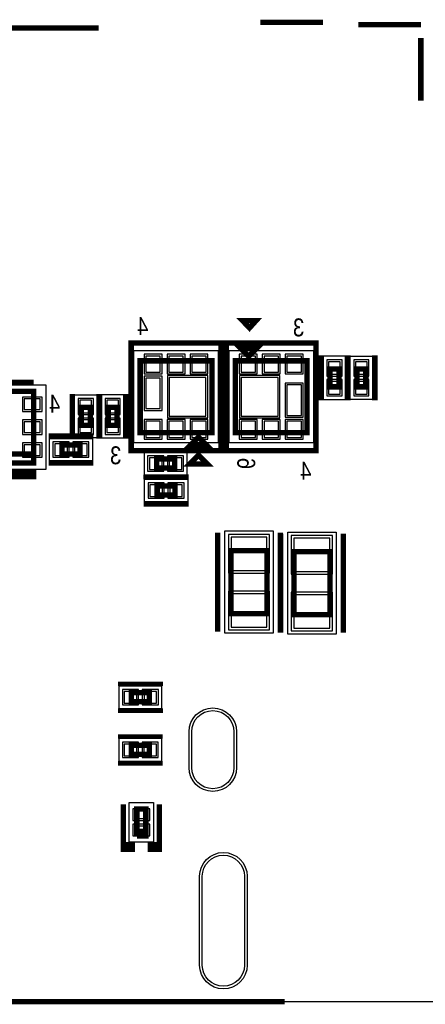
# Model space of a CAD drawing. Extents: x -10 to 137, y -26 to 190.
# Tile 20 of 57: x 38 to 50, y 0 to 28. Entities that reach past the tile are written whole.
import ezdxf

# ---------------------------------------------------------------- set-up
doc = ezdxf.new("R2010")
doc.units = 0
for name, color, linetype in [('BG_OUTLINE', 95, 'CONTINUOUS'), ('PG_ASSEMBLY_BOTTOM', 52, 'CONTINUOUS'), ('PG_DFA_BOUND_BOTTOM', 254, 'CONTINUOUS'), ('PG_PLACE_BOUND_BOTTOM', 73, 'CONTINUOUS'), ('PG_SILKSCREEN_BOTTOM', 2, 'CONTINUOUS'), ('PIN_BOTTOM', 1, 'CONTINUOUS'), ('PIN_PASTEMASK_BOTTOM', 132, 'CONTINUOUS'), ('PIN_SOLDERMASK_BOTTOM', 212, 'CONTINUOUS'), ('VKO_BOTTOM', 173, 'CONTINUOUS')]:
    doc.layers.add(name, color=color, linetype=linetype)

msp = doc.modelspace()

# ---------------------------------------------------------------- linework, layer by layer
at = {"layer": 'BG_OUTLINE'}
msp.add_lwpolyline([(127, 0), (127, 176.999514), (0, 176.999514), (0, 0)], close=True, dxfattribs=at)
at = {"layer": 'BG_OUTLINE', "const_width": 0.1524}
msp.add_lwpolyline([(33.044638, 0), (45.744638, 0)], dxfattribs=at)
at = {"layer": 'PG_ASSEMBLY_BOTTOM', "const_width": 0.1524}
for points in [[(44.73194, 18.263108), (44.47794, 18.517108), (44.98594, 18.517108), (44.73194, 18.263108)], [(43.69054, 16.104108), (41.65854, 16.104108), (41.65854, 18.136108), (43.69054, 18.136108), (43.69054, 16.104108)], [(44.35094, 18.136108), (46.38294, 18.136108), (46.38294, 16.104108), (44.35094, 16.104108), (44.35094, 18.136108)], [(47.029878, 17.400016), (47.029878, 17.908016), (47.283878, 17.908016), (47.283878, 17.400016), (47.029878, 17.400016)], [(47.791878, 17.400016), (47.791878, 17.908016), (48.045878, 17.908016), (48.045878, 17.400016), (47.791878, 17.400016)], [(38.644322, 15.49654), (36.612322, 15.49654), (36.612322, 17.27454)], [(36.612322, 17.27454), (38.644322, 17.27454), (38.644322, 15.24254), (36.612322, 15.24254), (36.612322, 15.49654), (38.644322, 15.49654)], [(40.244522, 16.81734), (40.244522, 16.30934), (39.990522, 16.30934), (39.990522, 16.81734), (40.244522, 16.81734)], [(41.006522, 16.81734), (41.006522, 16.30934), (40.752522, 16.30934), (40.752522, 16.81734), (41.006522, 16.81734)], [(43.30954, 15.977108), (43.56354, 15.723108), (43.05554, 15.723108), (43.30954, 15.977108)], [(39.9542, 15.496032), (39.4462, 15.496032), (39.4462, 15.750032), (39.9542, 15.750032), (39.9542, 15.496032)], [(42.633392, 15.099792), (42.125392, 15.099792), (42.125392, 15.353792), (42.633392, 15.353792), (42.633392, 15.099792)], [(42.64787, 14.337792), (42.13987, 14.337792), (42.13987, 14.591792), (42.64787, 14.591792), (42.64787, 14.337792)], [(45.246544, 12.76096), (45.246544, 10.98296), (44.230544, 10.98296), (44.230544, 12.76096), (45.246544, 12.76096)], [(47.027592, 12.73175), (47.027592, 10.95375), (46.011592, 10.95375), (46.011592, 12.73175), (47.027592, 12.73175)], [(41.412414, 8.74141), (41.920414, 8.74141), (41.920414, 8.48741), (41.412414, 8.48741), (41.412414, 8.74141)], [(41.409874, 7.2517), (41.917874, 7.2517), (41.917874, 6.9977), (41.409874, 6.9977), (41.409874, 7.2517)], [(41.564814, 4.69138), (41.564814, 5.45338), (41.818814, 5.45338), (41.818814, 4.81838), (41.564814, 4.81838)], [(41.564814, 4.81838), (41.818814, 4.81838), (41.818814, 4.69138), (41.564814, 4.69138)]]:
    msp.add_lwpolyline(points, dxfattribs=at)
at = {"layer": 'PG_DFA_BOUND_BOTTOM'}
for points in [[(41.48074, 15.81658), (41.48074, 18.423636), (43.86834, 18.423636), (43.86834, 15.81658)], [(44.17314, 15.81658), (44.17314, 18.423636), (46.56074, 18.423636), (46.56074, 15.81658)], [(46.839378, 17.043817), (47.474378, 17.043817), (47.474378, 18.264215), (46.839378, 18.264215)], [(47.601378, 17.043908), (47.601378, 18.264124), (48.236378, 18.264124), (48.236378, 17.043908)], [(36.272216, 15.06474), (36.272216, 17.45234), (38.984428, 17.45234), (38.984428, 15.06474)], [(39.800022, 15.953232), (39.800022, 17.173448), (40.435022, 17.173448), (40.435022, 15.953232)], [(41.197022, 17.173539), (40.562022, 17.173539), (40.562022, 15.953141), (41.197022, 15.953141)], [(39.090092, 15.305532), (39.090092, 15.940532), (40.310308, 15.940532), (40.310308, 15.305532)], [(42.989591, 14.909292), (42.989591, 15.544292), (41.769193, 15.544292), (41.769193, 14.909292)], [(41.783762, 14.147292), (41.783762, 14.782292), (43.003978, 14.782292), (43.003978, 14.147292)], [(44.052744, 10.42416), (44.052744, 13.31976), (45.424344, 13.31976), (45.424344, 10.42416)], [(45.833792, 10.39495), (45.833792, 13.29055), (47.205392, 13.29055), (47.205392, 10.39495)], [(41.056215, 8.93191), (41.056215, 8.29691), (42.276613, 8.29691), (42.276613, 8.93191)], [(41.053675, 7.4422), (41.053675, 6.8072), (42.274073, 6.8072), (42.274073, 7.4422)], [(41.348914, 4.51358), (41.348914, 5.63118), (42.034714, 5.63118), (42.034714, 4.51358)]]:
    msp.add_lwpolyline(points, close=True, dxfattribs=at)
at = {"layer": 'PG_PLACE_BOUND_BOTTOM'}
for points in [[(41.65854, 16.104108), (41.65854, 18.136108), (43.69054, 18.136108), (43.69054, 16.104108)], [(44.35094, 16.104108), (44.35094, 18.136108), (46.38294, 18.136108), (46.38294, 16.104108)], [(47.029878, 17.400016), (47.029878, 17.908016), (47.283878, 17.908016), (47.283878, 17.400016)], [(47.791878, 17.400016), (47.791878, 17.908016), (48.045878, 17.908016), (48.045878, 17.400016)], [(36.612322, 15.24254), (36.612322, 17.27454), (38.644322, 17.27454), (38.644322, 15.24254)], [(39.990522, 16.30934), (39.990522, 16.81734), (40.244522, 16.81734), (40.244522, 16.30934)], [(41.006522, 16.81734), (41.006522, 16.30934), (40.752522, 16.30934), (40.752522, 16.81734)], [(39.4462, 15.496032), (39.4462, 15.750032), (39.9542, 15.750032), (39.9542, 15.496032)], [(42.633392, 15.099792), (42.125392, 15.099792), (42.125392, 15.353792), (42.633392, 15.353792)], [(42.13987, 14.337792), (42.13987, 14.591792), (42.64787, 14.591792), (42.64787, 14.337792)], [(44.230544, 10.98296), (44.230544, 12.76096), (45.246544, 12.76096), (45.246544, 10.98296)], [(46.011592, 10.95375), (46.011592, 12.73175), (47.027592, 12.73175), (47.027592, 10.95375)], [(41.412414, 8.74141), (41.920414, 8.74141), (41.920414, 8.48741), (41.412414, 8.48741)], [(41.409874, 7.2517), (41.917874, 7.2517), (41.917874, 6.9977), (41.409874, 6.9977)], [(41.564814, 4.69138), (41.564814, 5.45338), (41.818814, 5.45338), (41.818814, 4.69138)]]:
    msp.add_lwpolyline(points, close=True, dxfattribs=at)
at = {"layer": 'PG_SILKSCREEN_BOTTOM'}
for points, const_width in [([(32.8422, 25.5778), (33.2486, 25.5778), (35.2298, 27.559), (40.4876, 27.559)], 0.1524), ([(45.056552, 27.713686), (46.834552, 27.713686)], 0.1524), ([(47.831248, 27.65171), (49.609248, 27.65171)], 0.1524), ([(49.60239, 25.498044), (49.60239, 27.276044)], 0.1524), ([(44.752514, 19.066764), (44.557696, 19.271996), (44.938696, 19.271996), (44.752514, 19.066764)], 0.1524), ([(42.80154, 18.644108), (41.40454, 18.644108), (41.40454, 15.596108), (43.94454, 15.596108), (43.94454, 18.644108), (42.80154, 18.644108)], 0.1524), ([(45.23994, 15.596108), (46.63694, 15.596108), (46.63694, 18.644108), (44.09694, 18.644108), (44.09694, 15.596108), (45.23994, 15.596108)], 0.1524), ([(46.775878, 17.019016), (46.775878, 18.289016)], 0.127), ([(47.537878, 17.019016), (47.537878, 18.289016)], 0.1524), ([(47.537878, 17.019016), (47.537878, 18.289016)], 0.127), ([(48.299878, 17.019016), (48.299878, 18.289016)], 0.1524), ([(36.612322, 17.52854), (38.644322, 17.52854)], 0.1524), ([(39.736522, 17.19834), (39.736522, 15.92834)], 0.1524), ([(40.498522, 17.19834), (40.498522, 15.92834)], 0.1524), ([(40.498522, 17.19834), (40.498522, 15.92834)], 0.127), ([(41.260522, 17.19834), (41.260522, 15.92834)], 0.127), ([(40.3352, 16.004032), (39.0652, 16.004032)], 0.1524), ([(43.014392, 15.607792), (41.744392, 15.607792)], 0.127), ([(43.30954, 15.469108), (43.56354, 15.215108), (43.05554, 15.215108), (43.30954, 15.469108)], 0.1524), ([(36.612322, 14.98854), (36.612322, 14.86154), (38.644322, 14.86154), (38.644322, 14.98854), (36.612322, 14.98854)], 0.1524), ([(40.3352, 15.242032), (39.0652, 15.242032)], 0.1524), ([(43.014392, 14.845792), (41.744392, 14.845792)], 0.127), ([(43.02887, 14.845792), (41.75887, 14.845792)], 0.1524), ([(43.02887, 14.083792), (41.75887, 14.083792)], 0.1524), ([(43.849544, 13.26896), (43.849544, 10.47496)], 0.1524), ([(45.627544, 13.26896), (45.627544, 10.47496)], 0.1524), ([(45.630592, 13.23975), (45.630592, 10.44575)], 0.1524), ([(47.408592, 13.23975), (47.408592, 10.44575)], 0.1524), ([(41.031414, 8.99541), (42.301414, 8.99541)], 0.127), ([(41.031414, 8.23341), (42.301414, 8.23341)], 0.127), ([(41.028874, 7.5057), (42.298874, 7.5057)], 0.127), ([(41.028874, 6.7437), (42.298874, 6.7437)], 0.127), ([(41.183814, 4.43738), (41.437814, 4.43738), (41.437814, 4.31038), (41.183814, 4.31038), (41.183814, 5.58038)], 0.1524), ([(42.199814, 4.43738), (41.945814, 4.43738), (41.945814, 4.31038), (42.199814, 4.31038), (42.199814, 5.58038)], 0.1524)]:
    msp.add_lwpolyline(points, dxfattribs=dict(at, const_width=const_width))
at = {"layer": 'PIN_BOTTOM'}
for points in [[(42.227754, 17.814036), (42.227754, 18.271236), (41.821354, 18.271236), (41.821354, 17.814036)], [(42.87774, 17.814036), (42.87774, 18.271236), (42.47134, 18.271236), (42.47134, 17.814036)], [(43.527726, 17.814036), (43.527726, 18.271236), (43.121326, 18.271236), (43.121326, 17.814036)], [(44.513754, 18.271236), (44.513754, 17.814036), (44.920154, 17.814036), (44.920154, 18.271236)], [(45.16374, 18.271236), (45.16374, 17.814036), (45.57014, 17.814036), (45.57014, 18.271236)], [(45.813726, 18.271236), (45.813726, 17.814036), (46.220126, 17.814036), (46.220126, 18.271236)], [(46.991778, 17.756215), (47.321978, 17.756215), (47.321978, 18.111815), (46.991778, 18.111815)], [(47.753778, 17.756124), (48.083978, 17.756124), (48.083978, 18.111724), (47.753778, 18.111724)], [(42.227754, 16.78432), (42.227754, 17.64792), (41.821354, 17.64792), (41.821354, 16.78432)], [(43.52036, 16.574008), (43.52036, 17.666208), (42.47896, 17.666208), (42.47896, 16.574008)], [(44.52112, 17.666208), (44.52112, 16.574008), (45.56252, 16.574008), (45.56252, 17.666208)], [(45.813726, 17.455896), (45.813726, 16.592296), (46.220126, 16.592296), (46.220126, 17.455896)], [(46.991778, 17.196217), (47.321978, 17.196217), (47.321978, 17.551817), (46.991778, 17.551817)], [(47.753778, 17.196308), (48.083978, 17.196308), (48.083978, 17.551908), (47.753778, 17.551908)], [(38.374828, 17.060926), (38.374828, 16.756126), (38.832028, 16.756126), (38.832028, 17.060926)], [(40.282622, 17.021048), (39.952422, 17.021048), (39.952422, 16.665448), (40.282622, 16.665448)], [(41.044622, 17.021139), (40.714422, 17.021139), (40.714422, 16.665539), (41.044622, 16.665539)], [(40.282622, 16.461232), (39.952422, 16.461232), (39.952422, 16.105632), (40.282622, 16.105632)], [(41.044622, 16.461141), (40.714422, 16.461141), (40.714422, 16.105541), (41.044622, 16.105541)], [(38.374828, 16.41094), (38.374828, 16.10614), (38.832028, 16.10614), (38.832028, 16.41094)], [(42.227754, 15.96898), (42.227754, 16.42618), (41.821354, 16.42618), (41.821354, 15.96898)], [(42.87774, 15.96898), (42.87774, 16.42618), (42.47134, 16.42618), (42.47134, 15.96898)], [(43.527726, 15.96898), (43.527726, 16.42618), (43.121326, 16.42618), (43.121326, 15.96898)], [(44.513754, 16.42618), (44.513754, 15.96898), (44.920154, 15.96898), (44.920154, 16.42618)], [(45.16374, 16.42618), (45.16374, 15.96898), (45.57014, 15.96898), (45.57014, 16.42618)], [(45.813726, 16.42618), (45.813726, 15.96898), (46.220126, 15.96898), (46.220126, 16.42618)], [(38.374828, 15.760954), (38.374828, 15.456154), (38.832028, 15.456154), (38.832028, 15.760954)], [(39.598092, 15.457932), (39.598092, 15.788132), (39.242492, 15.788132), (39.242492, 15.457932)], [(40.157908, 15.457932), (40.157908, 15.788132), (39.802308, 15.788132), (39.802308, 15.457932)], [(42.277193, 15.061692), (42.277193, 15.391892), (41.921593, 15.391892), (41.921593, 15.061692)], [(42.837191, 15.061692), (42.837191, 15.391892), (42.481591, 15.391892), (42.481591, 15.061692)], [(42.291762, 14.299692), (42.291762, 14.629892), (41.936162, 14.629892), (41.936162, 14.299692)], [(42.851578, 14.299692), (42.851578, 14.629892), (42.495978, 14.629892), (42.495978, 14.299692)], [(45.246544, 13.14196), (44.230544, 13.14196), (44.230544, 12.20216), (45.246544, 12.20216)], [(47.027592, 13.11275), (46.011592, 13.11275), (46.011592, 12.17295), (47.027592, 12.17295)], [(45.246544, 11.54176), (44.230544, 11.54176), (44.230544, 10.60196), (45.246544, 10.60196)], [(47.027592, 11.51255), (46.011592, 11.51255), (46.011592, 10.57275), (47.027592, 10.57275)], [(41.208615, 8.77951), (41.208615, 8.44931), (41.564215, 8.44931), (41.564215, 8.77951)], [(41.768613, 8.77951), (41.768613, 8.44931), (42.124213, 8.44931), (42.124213, 8.77951)], [(41.206075, 7.2898), (41.206075, 6.9596), (41.561675, 6.9596), (41.561675, 7.2898)], [(41.766073, 7.2898), (41.766073, 6.9596), (42.121673, 6.9596), (42.121673, 7.2898)], [(41.501314, 5.178044), (41.882314, 5.178044), (41.882314, 5.406644), (41.501314, 5.406644)], [(41.501314, 4.738116), (41.882314, 4.738116), (41.882314, 4.966716), (41.501314, 4.966716)]]:
    msp.add_lwpolyline(points, close=True, dxfattribs=at)
for points in [[(44.31157, 7.63778), (44.31157, 6.62178, -1), (43.11777, 6.62178), (43.11777, 7.63778, -1)], [(44.611544, 3.547872), (44.611544, 1.033272, -1), (43.417744, 1.033272), (43.417744, 3.547872, -1)]]:
    msp.add_lwpolyline(points, format="xyb", close=True, dxfattribs=at)
at = {"layer": 'PIN_PASTEMASK_BOTTOM'}
for points in [[(42.227754, 17.814036), (42.227754, 18.271236), (41.821354, 18.271236), (41.821354, 17.814036)], [(42.87774, 17.814036), (42.87774, 18.271236), (42.47134, 18.271236), (42.47134, 17.814036)], [(43.527726, 17.814036), (43.527726, 18.271236), (43.121326, 18.271236), (43.121326, 17.814036)], [(44.513754, 18.271236), (44.513754, 17.814036), (44.920154, 17.814036), (44.920154, 18.271236)], [(45.16374, 18.271236), (45.16374, 17.814036), (45.57014, 17.814036), (45.57014, 18.271236)], [(45.813726, 18.271236), (45.813726, 17.814036), (46.220126, 17.814036), (46.220126, 18.271236)], [(46.991778, 17.756215), (47.321978, 17.756215), (47.321978, 18.111815), (46.991778, 18.111815)], [(47.753778, 17.756124), (48.083978, 17.756124), (48.083978, 18.111724), (47.753778, 18.111724)], [(42.227754, 16.78432), (42.227754, 17.64792), (41.821354, 17.64792), (41.821354, 16.78432)], [(43.52036, 16.574008), (43.52036, 17.666208), (42.47896, 17.666208), (42.47896, 16.574008)], [(44.52112, 17.666208), (44.52112, 16.574008), (45.56252, 16.574008), (45.56252, 17.666208)], [(45.813726, 17.455896), (45.813726, 16.592296), (46.220126, 16.592296), (46.220126, 17.455896)], [(46.991778, 17.196217), (47.321978, 17.196217), (47.321978, 17.551817), (46.991778, 17.551817)], [(47.753778, 17.196308), (48.083978, 17.196308), (48.083978, 17.551908), (47.753778, 17.551908)], [(38.374828, 17.060926), (38.374828, 16.756126), (38.832028, 16.756126), (38.832028, 17.060926)], [(40.282622, 17.021048), (39.952422, 17.021048), (39.952422, 16.665448), (40.282622, 16.665448)], [(41.044622, 17.021139), (40.714422, 17.021139), (40.714422, 16.665539), (41.044622, 16.665539)], [(40.282622, 16.461232), (39.952422, 16.461232), (39.952422, 16.105632), (40.282622, 16.105632)], [(41.044622, 16.461141), (40.714422, 16.461141), (40.714422, 16.105541), (41.044622, 16.105541)], [(38.374828, 16.41094), (38.374828, 16.10614), (38.832028, 16.10614), (38.832028, 16.41094)], [(42.227754, 15.96898), (42.227754, 16.42618), (41.821354, 16.42618), (41.821354, 15.96898)], [(42.87774, 15.96898), (42.87774, 16.42618), (42.47134, 16.42618), (42.47134, 15.96898)], [(43.527726, 15.96898), (43.527726, 16.42618), (43.121326, 16.42618), (43.121326, 15.96898)], [(44.513754, 16.42618), (44.513754, 15.96898), (44.920154, 15.96898), (44.920154, 16.42618)], [(45.16374, 16.42618), (45.16374, 15.96898), (45.57014, 15.96898), (45.57014, 16.42618)], [(45.813726, 16.42618), (45.813726, 15.96898), (46.220126, 15.96898), (46.220126, 16.42618)], [(38.374828, 15.760954), (38.374828, 15.456154), (38.832028, 15.456154), (38.832028, 15.760954)], [(39.598092, 15.457932), (39.598092, 15.788132), (39.242492, 15.788132), (39.242492, 15.457932)], [(40.157908, 15.457932), (40.157908, 15.788132), (39.802308, 15.788132), (39.802308, 15.457932)], [(42.277193, 15.061692), (42.277193, 15.391892), (41.921593, 15.391892), (41.921593, 15.061692)], [(42.837191, 15.061692), (42.837191, 15.391892), (42.481591, 15.391892), (42.481591, 15.061692)], [(42.291762, 14.299692), (42.291762, 14.629892), (41.936162, 14.629892), (41.936162, 14.299692)], [(42.851578, 14.299692), (42.851578, 14.629892), (42.495978, 14.629892), (42.495978, 14.299692)], [(45.246544, 13.14196), (44.230544, 13.14196), (44.230544, 12.20216), (45.246544, 12.20216)], [(47.027592, 13.11275), (46.011592, 13.11275), (46.011592, 12.17295), (47.027592, 12.17295)], [(45.246544, 11.54176), (44.230544, 11.54176), (44.230544, 10.60196), (45.246544, 10.60196)], [(47.027592, 11.51255), (46.011592, 11.51255), (46.011592, 10.57275), (47.027592, 10.57275)], [(41.208615, 8.77951), (41.208615, 8.44931), (41.564215, 8.44931), (41.564215, 8.77951)], [(41.768613, 8.77951), (41.768613, 8.44931), (42.124213, 8.44931), (42.124213, 8.77951)], [(41.206075, 7.2898), (41.206075, 6.9596), (41.561675, 6.9596), (41.561675, 7.2898)], [(41.766073, 7.2898), (41.766073, 6.9596), (42.121673, 6.9596), (42.121673, 7.2898)], [(41.501314, 5.178044), (41.882314, 5.178044), (41.882314, 5.406644), (41.501314, 5.406644)], [(41.501314, 4.738116), (41.882314, 4.738116), (41.882314, 4.966716), (41.501314, 4.966716)]]:
    msp.add_lwpolyline(points, close=True, dxfattribs=at)
at = {"layer": 'PIN_SOLDERMASK_BOTTOM'}
for points in [[(42.278554, 17.763236), (42.278554, 18.322036), (41.770554, 18.322036), (41.770554, 17.763236)], [(42.92854, 17.763236), (42.92854, 18.322036), (42.42054, 18.322036), (42.42054, 17.763236)], [(43.578526, 17.763236), (43.578526, 18.322036), (43.070526, 18.322036), (43.070526, 17.763236)], [(44.462954, 18.322036), (44.462954, 17.763236), (44.970954, 17.763236), (44.970954, 18.322036)], [(45.11294, 18.322036), (45.11294, 17.763236), (45.62094, 17.763236), (45.62094, 18.322036)], [(45.762926, 18.322036), (45.762926, 17.763236), (46.270926, 17.763236), (46.270926, 18.322036)], [(46.940978, 17.705415), (47.372778, 17.705415), (47.372778, 18.162615), (46.940978, 18.162615)], [(47.702978, 17.705324), (48.134778, 17.705324), (48.134778, 18.162524), (47.702978, 18.162524)], [(42.278554, 16.73352), (42.278554, 17.69872), (41.770554, 17.69872), (41.770554, 16.73352)], [(43.57116, 16.523208), (43.57116, 17.717008), (42.42816, 17.717008), (42.42816, 16.523208)], [(44.47032, 17.717008), (44.47032, 16.523208), (45.61332, 16.523208), (45.61332, 17.717008)], [(46.940978, 17.145417), (47.372778, 17.145417), (47.372778, 17.602617), (46.940978, 17.602617)], [(47.702978, 17.145508), (48.134778, 17.145508), (48.134778, 17.602708), (47.702978, 17.602708)], [(45.762926, 17.506696), (45.762926, 16.541496), (46.270926, 16.541496), (46.270926, 17.506696)], [(38.324028, 17.111726), (38.324028, 16.705326), (38.882828, 16.705326), (38.882828, 17.111726)], [(40.333422, 17.071848), (39.901622, 17.071848), (39.901622, 16.614648), (40.333422, 16.614648)], [(41.095422, 17.071939), (40.663622, 17.071939), (40.663622, 16.614739), (41.095422, 16.614739)], [(38.324028, 16.46174), (38.324028, 16.05534), (38.882828, 16.05534), (38.882828, 16.46174)], [(40.333422, 16.512032), (39.901622, 16.512032), (39.901622, 16.054832), (40.333422, 16.054832)], [(41.095422, 16.511941), (40.663622, 16.511941), (40.663622, 16.054741), (41.095422, 16.054741)], [(42.278554, 15.91818), (42.278554, 16.47698), (41.770554, 16.47698), (41.770554, 15.91818)], [(42.92854, 15.91818), (42.92854, 16.47698), (42.42054, 16.47698), (42.42054, 15.91818)], [(43.578526, 15.91818), (43.578526, 16.47698), (43.070526, 16.47698), (43.070526, 15.91818)], [(44.462954, 16.47698), (44.462954, 15.91818), (44.970954, 15.91818), (44.970954, 16.47698)], [(45.11294, 16.47698), (45.11294, 15.91818), (45.62094, 15.91818), (45.62094, 16.47698)], [(45.762926, 16.47698), (45.762926, 15.91818), (46.270926, 15.91818), (46.270926, 16.47698)], [(38.324028, 15.811754), (38.324028, 15.405354), (38.882828, 15.405354), (38.882828, 15.811754)], [(39.648892, 15.407132), (39.648892, 15.838932), (39.191692, 15.838932), (39.191692, 15.407132)], [(40.208708, 15.407132), (40.208708, 15.838932), (39.751508, 15.838932), (39.751508, 15.407132)], [(42.327993, 15.010892), (42.327993, 15.442692), (41.870793, 15.442692), (41.870793, 15.010892)], [(42.887991, 15.010892), (42.887991, 15.442692), (42.430791, 15.442692), (42.430791, 15.010892)], [(42.342562, 14.248892), (42.342562, 14.680692), (41.885362, 14.680692), (41.885362, 14.248892)], [(42.902378, 14.248892), (42.902378, 14.680692), (42.445178, 14.680692), (42.445178, 14.248892)], [(45.322744, 13.21816), (44.154344, 13.21816), (44.154344, 12.12596), (45.322744, 12.12596)], [(47.103792, 13.18895), (45.935392, 13.18895), (45.935392, 12.09675), (47.103792, 12.09675)], [(45.322744, 11.61796), (44.154344, 11.61796), (44.154344, 10.52576), (45.322744, 10.52576)], [(47.103792, 11.58875), (45.935392, 11.58875), (45.935392, 10.49655), (47.103792, 10.49655)], [(41.157815, 8.83031), (41.157815, 8.39851), (41.615015, 8.39851), (41.615015, 8.83031)], [(41.717813, 8.83031), (41.717813, 8.39851), (42.175013, 8.39851), (42.175013, 8.83031)], [(41.155275, 7.3406), (41.155275, 6.9088), (41.612475, 6.9088), (41.612475, 7.3406)], [(41.715273, 7.3406), (41.715273, 6.9088), (42.172473, 6.9088), (42.172473, 7.3406)], [(41.450514, 5.127244), (41.933114, 5.127244), (41.933114, 5.457444), (41.450514, 5.457444)], [(41.450514, 4.687316), (41.933114, 4.687316), (41.933114, 5.017516), (41.450514, 5.017516)]]:
    msp.add_lwpolyline(points, close=True, dxfattribs=at)
for points in [[(44.38777, 7.63778), (44.38777, 6.62178, -1), (43.04157, 6.62178), (43.04157, 7.63778, -1)], [(44.687744, 3.547872), (44.687744, 1.033272, -1), (43.341544, 1.033272), (43.341544, 3.547872, -1)]]:
    msp.add_lwpolyline(points, format="xyb", close=True, dxfattribs=at)
at = {"layer": 'VKO_BOTTOM'}
for points in [[(44.230544, 11.61796), (44.230544, 12.12596), (45.246544, 12.12596), (45.246544, 11.61796)], [(46.011592, 11.58875), (46.011592, 12.09675), (47.027592, 12.09675), (47.027592, 11.58875)]]:
    msp.add_lwpolyline(points, close=True, dxfattribs=at)

# ---------------------------------------------------------------- texts
at = {"layer": 'PG_SILKSCREEN_BOTTOM', "text_generation_flag": 2, "width": 0.85}
for s, p in [('4', (41.889172, 18.863818)), ('3', (46.303946, 18.828004)), ('4', (39.397686, 16.666464)), ('3', (41.126918, 15.207996)), ('4', (46.50359, 14.770608))]:
    msp.add_text(s, height=0.508, dxfattribs=at).set_placement(p)
msp.add_text('6', height=0.508, rotation=270, dxfattribs=at).set_placement((44.407328, 15.069312))

doc.saveas('drawing.dxf')
